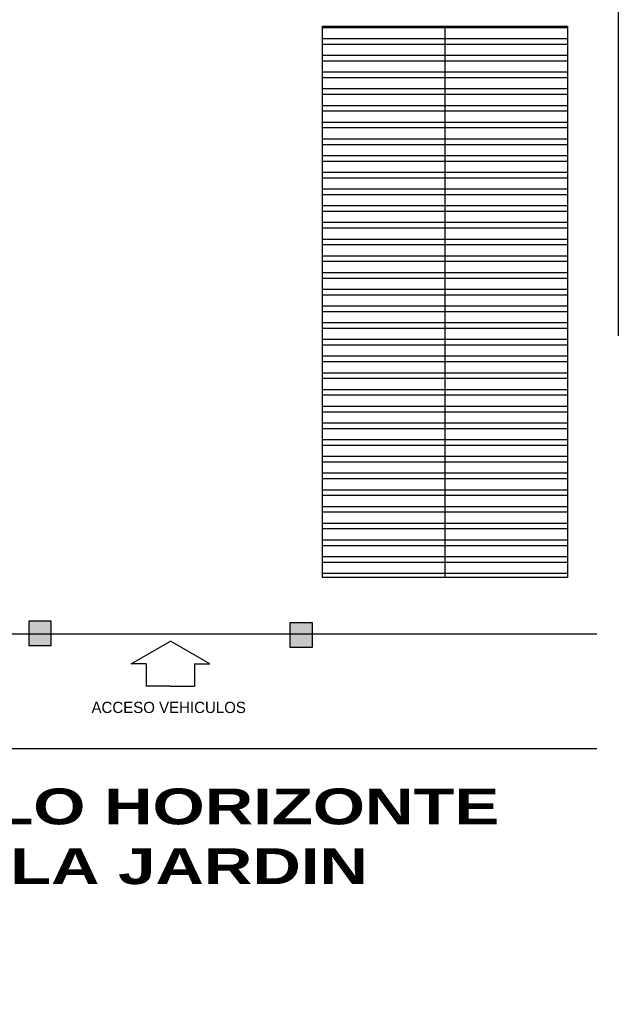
# Model space of a CAD drawing. Header units: millimetres. Extents: x 62 to 2583, y 6 to 513.
# Tile 6 of 20: x 2274 to 2316, y 396 to 465. Entities that reach past the tile are written whole.
import ezdxf

# ---------------------------------------------------------------- set-up
doc = ezdxf.new("R2010")
doc.units = ezdxf.units.MM
doc.linetypes.add('ACAD_ISO04W100', pattern=[30, 24, -3, 0, -3])
doc.layers.add('Cotas', color=3, linetype='Continuous')
doc.layers.add('PAREDE', color=6, linetype='Continuous')
doc.styles.add('REGUA60', font='cityb___.ttf', dxfattribs={"width": 1.4})

# ---------------------------------------------------------------- blocks, each defined once
blk = doc.blocks.new('SBPLN501')
for p, q in [((-0.4, 0.7), (0, 0)), ((-0.4, 0.43), (-0.4, 0.7)), ((-0.4, 0.43), (-0.8, 0.43)), ((-0.8, 0), (-0.8, 0.43)), ((-0.8, 0), (-0.8, -0.43)), ((-0.4, -0.7), (0, 0)), ((-0.4, -0.43), (-0.8, -0.43)), ((-0.4, -0.43), (-0.4, -0.7))]:
    blk.add_line(p, q)

msp = doc.modelspace()

# ---------------------------------------------------------------- hatches: boundary and pattern name
at = {"layer": 'PAREDE', "linetype": 'ACAD_ISO04W100'}
h = msp.add_hatch(dxfattribs=at)
h.set_pattern_fill('ANSI32', color=1, scale=0.1222, angle=135)
h.paths.add_polyline_path([(2303.497, 464.514), (2294.964, 464.514), (2294.964, 426.105), (2303.497, 426.105)])
h.paths.add_polyline_path([(2312.03, 464.514), (2303.497, 464.514), (2303.497, 426.105), (2312.03, 426.105)])
h = msp.add_hatch(color=0, dxfattribs=at)
h.dxf.hatch_style = 1
h.paths.add_polyline_path([(2276.041, 423.089), (2274.516, 423.089), (2274.516, 422.208), (2276.041, 422.208)])
h.paths.add_polyline_path([(2276.041, 422.208), (2274.516, 422.208), (2274.516, 421.348), (2276.041, 421.348)])
h = msp.add_hatch(color=0, dxfattribs=at)
h.dxf.hatch_style = 1
h.paths.add_polyline_path([(2294.235, 422.967), (2292.711, 422.967), (2292.711, 422.086), (2294.235, 422.086)])
h.paths.add_polyline_path([(2294.235, 422.086), (2292.711, 422.086), (2292.711, 421.226), (2294.235, 421.226)])

# ---------------------------------------------------------------- linework, layer by layer
at = {"layer": 'Cotas', "color": 7}
msp.add_line((2303.497, 464.514), (2303.497, 426.105), dxfattribs=at)
at = {"layer": 'Cotas', "color": 1, "lineweight": -2}
msp.add_line((2314.082, 414.152), (2169.668, 414.152), dxfattribs=at)
msp.add_lwpolyline([(2314.082, 422.152), (2220.156, 422.152), (2220.156, 505.184), (2315.58, 505.184), (2315.58, 442.935)], dxfattribs=at)
at = {"layer": 'Cotas', "color": 7}
msp.add_lwpolyline([(2294.964, 464.514), (2312.03, 464.514), (2312.03, 426.105), (2294.964, 426.105)], close=True, dxfattribs=at)
at = {"layer": 'Cotas', "linetype": 'ACAD_ISO04W100'}
for points in [[(2274.516, 423.089), (2276.041, 423.089), (2276.041, 421.348), (2274.516, 421.348)], [(2292.711, 422.967), (2294.235, 422.967), (2294.235, 421.226), (2292.711, 421.226)]]:
    msp.add_lwpolyline(points, close=True, dxfattribs=at)

# ---------------------------------------------------------------- block references
at = {"xscale": -3.912138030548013, "yscale": 3.912138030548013, "zscale": 3.912138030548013, "rotation": 270}
msp.add_blockref('SBPLN501', (2284.37, 421.659), dxfattribs=at)

# ---------------------------------------------------------------- texts
at = {"insert": (2278.871, 416.647), "char_height": 0.78243, "attachment_point": 7}
msp.add_mtext_dynamic_manual_height_columns('\\A1;{\\fZurich Cn BT|b0|i0|c0|p34;\\C2;ACCESO VEHICULOS}', width=12.80121, gutter_width=1, heights=[0], dxfattribs=at)
at = {"color": 2, "insert": (2202.595, 411.4), "char_height": 2.49763, "width": 103.19274, "attachment_point": 1, "style": 'REGUA60'}
msp.add_mtext('\\pi19.837;ESC BÁS Nº 7432 BELLO HORIZONTE\\P\\pi28.254;UBICACIÓN DE AULA JARDIN', dxfattribs=at)

doc.saveas('drawing.dxf')
